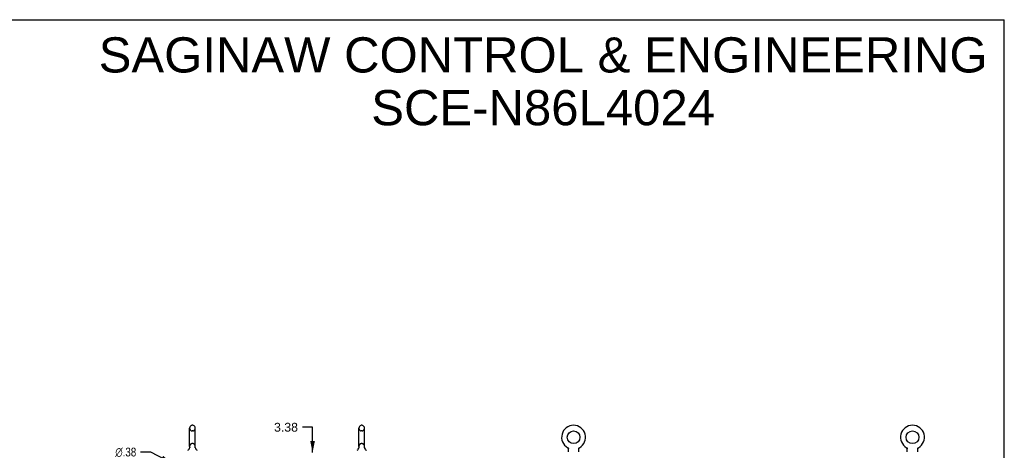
# Model space of a CAD drawing. Header units: inches. Extents: x 0 to 215, y 0 to 139.
# Tile 112 of 112: x 108 to 215, y 93 to 139. Entities that reach past the tile are written whole.
import ezdxf

# ---------------------------------------------------------------- set-up
doc = ezdxf.new("R2010")
doc.units = ezdxf.units.IN
doc.header["$LTSCALE"] = 11.804375
doc.header["$MEASUREMENT"] = 0
doc.linetypes.add('HIDDEN', pattern=[0.2, 0.1, -0.1])
doc.layers.get('0').update_dxf_attribs({"linetype": 'CONTINUOUS'})
doc.layers.add('DEFAULT_2', color=8, linetype='HIDDEN')
doc.layers.add('DIMENSIONS', color=7, linetype='CONTINUOUS')
doc.styles.get("Standard").update_dxf_attribs({"font": 'arial.ttf'})
doc.styles.add('TEXTSTYLE_1', font='gdt', dxfattribs={"width": 0.8})
doc.dimstyles.new('DIMSTYLE_1', dxfattribs={"dimtxt": 0.946875, "dimasz": 1.2625, "dimexe": 0.09, "dimexo": 0.07, "dimgap": 0.0375, "dimtad": 0, "dimtih": 1, "dimtoh": 1, "dimzin": 4, "dimdsep": 46, "dimtxsty": 'Standard', "dimblk": '_FILLED', "dimblk1": '_FILLED', "dimblk2": '_FILLED', "dimcen": 0.09, "dimadec": 3, "dimazin": 1, "dimtfac": 1, "dimtdec": 3, "dimtofl": 0, "dimtmove": 0, "dimatfit": 3, "dimldrblk": '_FILLED', "dimfxl": 0, "dimtolj": 1, "dimtzin": 4, "dimarcsym": 0})
doc.dimstyles.new('DIMSTYLE_2', dxfattribs={"dimtxt": 0.946875, "dimasz": 1.2625, "dimexe": 0.09, "dimexo": 0.07, "dimgap": 0.09, "dimtad": 0, "dimtih": 1, "dimtoh": 1, "dimzin": 4, "dimdsep": 46, "dimtxsty": 'Standard', "dimblk": '_FILLED', "dimblk1": '_FILLED', "dimblk2": '_FILLED', "dimcen": 0.09, "dimadec": 3, "dimazin": 1, "dimtfac": 1, "dimtdec": 3, "dimtofl": 0, "dimtmove": 0, "dimatfit": 1, "dimldrblk": '_FILLED', "dimfxl": 0, "dimtolj": 1, "dimtzin": 4, "dimarcsym": 0})

# ---------------------------------------------------------------- blocks, each defined once
blk = doc.blocks.new('_FILLED')
at = {"color": 0, "linetype": 'ByBlock'}
blk.add_solid([(0, 0), (-1, 0.2), (-1, -0.2)], dxfattribs=at)
blk = doc.blocks.new('*D14')
at = {"layer": 'DIMENSIONS', "color": 2, "linetype": 'Continuous'}
for p, q in [((140.05, 95), (138.95, 95)), ((140.05, 92.26), (140.05, 95)), ((140.05, 88.88), (140.05, 86.36))]:
    blk.add_line(p, q, dxfattribs=at)
at = {"layer": 'DIMENSIONS', "color": 2, "linetype": 'Continuous', "xscale": 1.2625, "yscale": 1.2625, "zscale": 1.2625}
for p, rotation in [((140.05, 92.26), 270), ((140.05, 88.88), 90)]:
    blk.add_blockref('_FILLED', p, dxfattribs=dict(at, rotation=rotation))
at = {"layer": 'DIMENSIONS', "color": 2, "linetype": 'Continuous', "insert": (138.47, 95.47), "char_height": 0.947, "width": 2.5731, "attachment_point": 3, "line_spacing_factor": 0.9}
blk.add_mtext('3.38', dxfattribs=at)
blk = doc.blocks.new('*D20')
at = {"layer": 'DIMENSIONS', "color": 2, "linetype": 'Continuous'}
for p, q in [((122.62, 92.33), (121.51, 92.33)), ((124.93, 91.1), (122.62, 92.33))]:
    blk.add_line(p, q, dxfattribs=at)
at = {"layer": 'DIMENSIONS', "color": 2, "linetype": 'Continuous', "xscale": 1.2625, "yscale": 1.2625, "zscale": 1.2625, "rotation": 331.9294778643}
blk.add_blockref('_FILLED', (124.93, 91.1), dxfattribs=at)
at = {"layer": 'DIMENSIONS', "color": 2, "linetype": 'Continuous', "insert": (121.04, 92.8), "char_height": 0.9469, "width": 3.0999, "attachment_point": 3, "line_spacing_factor": 0.9, "style": 'TEXTSTYLE_1'}
blk.add_mtext('{\\fgdt;n}\\fArial;.38', dxfattribs=at)

msp = doc.modelspace()

# ---------------------------------------------------------------- linework, layer by layer
at = {"color": 7, "linetype": 'Continuous'}
for p, q in [((0, 138.875), (214.625, 138.875)), ((214.625, 0), (214.625, 138.875)), ((126.788, 92.929), (126.788, 94.904)), ((127.138, 95.204), (127.05, 95.204)), ((127.4, 92.929), (127.4, 94.904)), ((145.038, 92.929), (145.038, 94.904)), ((145.388, 95.204), (145.3, 95.204)), ((145.65, 92.929), (145.65, 94.904)), ((126.794, 92.786), (126.793, 92.781)), ((127.388, 92.835), (127.389, 92.84)), ((127.388, 92.83), (127.388, 92.835)), ((127.388, 92.825), (127.388, 92.83)), ((127.388, 92.82), (127.388, 92.825)), ((127.388, 92.815), (127.388, 92.82)), ((127.389, 92.81), (127.388, 92.815)), ((127.389, 92.845), (127.39, 92.85)), ((127.389, 92.84), (127.389, 92.845)), ((127.39, 92.805), (127.389, 92.81)), ((127.39, 92.8), (127.39, 92.805)), ((127.391, 92.796), (127.39, 92.8)), ((127.391, 92.855), (127.392, 92.859)), ((127.392, 92.792), (127.391, 92.796)), ((145.044, 92.786), (145.043, 92.781)), ((145.638, 92.835), (145.639, 92.84)), ((145.638, 92.83), (145.638, 92.835)), ((145.638, 92.825), (145.638, 92.83)), ((145.638, 92.82), (145.638, 92.825)), ((145.639, 92.81), (145.638, 92.815)), ((145.639, 92.845), (145.64, 92.85)), ((145.639, 92.84), (145.639, 92.845)), ((145.64, 92.805), (145.639, 92.81)), ((145.64, 92.8), (145.64, 92.805)), ((145.641, 92.796), (145.64, 92.8)), ((145.641, 92.855), (145.642, 92.859)), ((145.642, 92.792), (145.641, 92.796)), ((167.551, 92.797), (167.551, 92.797)), ((167.551, 92.797), (167.555, 92.794)), ((167.554, 92.795), (167.552, 92.796)), ((167.555, 92.794), (167.56, 92.791)), ((167.56, 92.791), (167.564, 92.789)), ((167.564, 92.789), (167.568, 92.785)), ((167.568, 92.786), (167.572, 92.782)), ((167.572, 92.782), (167.576, 92.779)), ((167.576, 92.779), (167.579, 92.776)), ((167.579, 92.776), (167.583, 92.772)), ((167.583, 92.772), (167.587, 92.768)), ((167.586, 92.768), (167.59, 92.764)), ((167.59, 92.765), (167.593, 92.761)), ((167.593, 92.761), (167.596, 92.756)), ((167.596, 92.757), (167.599, 92.752)), ((167.599, 92.752), (167.602, 92.748)), ((167.602, 92.748), (167.604, 92.744)), ((167.604, 92.744), (167.607, 92.739)), ((167.607, 92.739), (167.609, 92.735)), ((167.609, 92.735), (167.611, 92.73)), ((167.611, 92.73), (167.613, 92.726)), ((167.613, 92.726), (167.615, 92.721)), ((167.615, 92.721), (167.617, 92.716)), ((167.617, 92.716), (167.618, 92.711)), ((167.618, 92.711), (167.62, 92.706)), ((167.62, 92.706), (167.621, 92.701)), ((167.621, 92.701), (167.622, 92.696)), ((167.622, 92.696), (167.622, 92.691)), ((167.622, 92.691), (167.623, 92.686)), ((167.624, 92.676), (167.624, 92.672)), ((167.624, 92.358), (167.624, 92.672)), ((168.749, 92.681), (168.75, 92.686)), ((168.749, 92.358), (168.749, 92.672)), ((168.75, 92.691), (168.751, 92.696)), ((168.75, 92.686), (168.75, 92.691)), ((168.751, 92.696), (168.752, 92.701)), ((168.752, 92.701), (168.753, 92.706)), ((168.753, 92.706), (168.754, 92.711)), ((168.754, 92.711), (168.756, 92.716)), ((168.756, 92.716), (168.757, 92.721)), ((168.757, 92.721), (168.759, 92.726)), ((168.759, 92.726), (168.761, 92.73)), ((168.761, 92.73), (168.763, 92.735)), ((168.763, 92.735), (168.766, 92.739)), ((168.766, 92.739), (168.768, 92.744)), ((168.768, 92.744), (168.771, 92.748)), ((168.771, 92.748), (168.774, 92.752)), ((168.774, 92.752), (168.777, 92.757)), ((168.776, 92.756), (168.78, 92.761)), ((168.78, 92.761), (168.783, 92.765)), ((168.783, 92.764), (168.786, 92.768)), ((168.786, 92.768), (168.79, 92.772)), ((168.79, 92.772), (168.793, 92.776)), ((168.793, 92.776), (168.797, 92.779)), ((168.797, 92.779), (168.801, 92.782)), ((168.801, 92.782), (168.805, 92.786)), ((168.805, 92.785), (168.809, 92.789)), ((168.809, 92.789), (168.813, 92.791)), ((168.813, 92.791), (168.817, 92.794)), ((168.813, 92.791), (168.814, 92.792)), ((168.817, 92.794), (168.822, 92.797)), ((168.82, 92.796), (168.819, 92.795)), ((204.093, 92.797), (204.093, 92.797)), ((204.093, 92.797), (204.097, 92.794)), ((204.096, 92.795), (204.094, 92.796)), ((204.097, 92.794), (204.102, 92.791)), ((204.102, 92.791), (204.106, 92.789)), ((204.106, 92.789), (204.11, 92.785)), ((204.11, 92.786), (204.114, 92.782)), ((204.114, 92.782), (204.118, 92.779)), ((204.118, 92.779), (204.121, 92.776)), ((204.121, 92.776), (204.125, 92.772)), ((204.125, 92.772), (204.129, 92.768)), ((204.128, 92.768), (204.132, 92.764)), ((204.135, 92.761), (204.138, 92.757)), ((204.138, 92.757), (204.141, 92.752)), ((204.141, 92.752), (204.144, 92.748)), ((204.144, 92.748), (204.146, 92.744)), ((204.146, 92.744), (204.149, 92.739)), ((204.149, 92.739), (204.151, 92.735)), ((204.151, 92.735), (204.153, 92.73)), ((204.153, 92.73), (204.155, 92.726)), ((204.155, 92.726), (204.157, 92.721)), ((204.157, 92.721), (204.159, 92.716)), ((204.159, 92.716), (204.16, 92.711)), ((204.16, 92.711), (204.162, 92.706)), ((204.162, 92.706), (204.163, 92.701)), ((204.163, 92.701), (204.164, 92.696)), ((204.164, 92.696), (204.164, 92.691)), ((204.164, 92.691), (204.165, 92.686)), ((204.166, 92.676), (204.166, 92.672)), ((204.166, 92.358), (204.166, 92.672)), ((205.291, 92.681), (205.292, 92.686)), ((205.291, 92.358), (205.291, 92.672)), ((205.292, 92.691), (205.293, 92.696)), ((205.292, 92.686), (205.292, 92.691)), ((205.293, 92.696), (205.294, 92.701)), ((205.294, 92.701), (205.295, 92.706)), ((205.295, 92.706), (205.296, 92.711)), ((205.296, 92.711), (205.298, 92.716)), ((205.298, 92.716), (205.299, 92.721)), ((205.299, 92.721), (205.301, 92.726)), ((205.301, 92.726), (205.303, 92.73)), ((205.303, 92.73), (205.305, 92.735)), ((205.305, 92.735), (205.308, 92.739)), ((205.308, 92.739), (205.31, 92.744)), ((205.31, 92.744), (205.313, 92.748)), ((205.313, 92.748), (205.316, 92.752)), ((205.316, 92.752), (205.319, 92.757)), ((205.318, 92.756), (205.322, 92.761)), ((205.322, 92.761), (205.325, 92.765)), ((205.325, 92.764), (205.328, 92.768)), ((205.328, 92.768), (205.332, 92.772)), ((205.332, 92.772), (205.335, 92.776)), ((205.335, 92.776), (205.339, 92.779)), ((205.339, 92.779), (205.343, 92.782)), ((205.343, 92.782), (205.347, 92.786)), ((205.347, 92.785), (205.351, 92.789)), ((205.351, 92.789), (205.355, 92.791)), ((205.355, 92.791), (205.359, 92.794)), ((205.355, 92.791), (205.356, 92.792)), ((205.359, 92.794), (205.364, 92.797)), ((205.362, 92.796), (205.361, 92.795))]:
    msp.add_line(p, q, dxfattribs=at)
for points in [[(126.796, 92.859), (126.797, 92.855), (126.798, 92.85), (126.799, 92.845), (126.799, 92.84), (126.8, 92.835), (126.8, 92.83), (126.8, 92.825), (126.8, 92.82), (126.799, 92.815), (126.799, 92.81), (126.798, 92.805), (126.797, 92.801), (126.796, 92.796), (126.795, 92.791), (126.794, 92.786)], [(127.39, 92.85), (127.391, 92.855), (127.392, 92.859)], [(145.046, 92.859), (145.047, 92.855), (145.048, 92.85), (145.049, 92.845), (145.049, 92.84), (145.05, 92.835), (145.05, 92.83), (145.05, 92.825), (145.05, 92.82), (145.049, 92.815), (145.049, 92.81), (145.048, 92.805), (145.047, 92.801), (145.046, 92.796), (145.045, 92.791), (145.044, 92.786)], [(145.638, 92.815), (145.638, 92.82), (145.638, 92.825)], [(145.64, 92.85), (145.641, 92.855), (145.642, 92.859)], [(167.623, 92.686), (167.623, 92.681), (167.624, 92.676)], [(168.749, 92.672), (168.749, 92.676), (168.749, 92.681)], [(168.749, 92.672), (168.749, 92.676), (168.749, 92.681)], [(204.132, 92.765), (204.135, 92.761), (204.138, 92.756)], [(204.165, 92.686), (204.165, 92.681), (204.166, 92.676)], [(205.291, 92.672), (205.291, 92.676), (205.291, 92.681)], [(205.291, 92.672), (205.291, 92.676), (205.291, 92.681)]]:
    msp.add_lwpolyline(points, dxfattribs=at)
for centre in [(168.186, 93.917), (204.728, 93.917)]:
    msp.add_circle(centre, 0.688, dxfattribs=at)
for centre, radius, start, end in [((127.094, 94.904), 0.306, 105.63034, 180), ((127.05, 95.06), 0.144, 90, 105.63034), ((127.138, 95.06), 0.144, 74.36966, 90), ((127.094, 94.904), 0.306, 0, 74.36966), ((145.344, 94.904), 0.306, 105.63034, 180), ((145.3, 95.06), 0.144, 90, 105.63034), ((145.388, 95.06), 0.144, 74.36966, 90), ((145.344, 94.904), 0.306, 0, 74.36966), ((168.186, 93.917), 1.288, 299.50527, 240.49473), ((204.728, 93.917), 1.288, 299.50527, 240.49473), ((126.296, 92.945), 0.523, 304.66237, 347.23895), ((127.094, 92.929), 0.306, 180, 193.20532), ((127.892, 92.945), 0.523, 192.7611, 235.33763), ((127.094, 92.929), 0.306, 346.79468, 360), ((144.546, 92.945), 0.523, 304.66237, 347.23895), ((145.344, 92.929), 0.306, 180, 193.20532), ((146.142, 92.945), 0.523, 192.7611, 235.33763), ((145.344, 92.929), 0.306, 346.79468, 360)]:
    msp.add_arc(centre, radius, start, end, dxfattribs=at)
at = {"layer": 'DEFAULT_2', "color": 8, "linetype": 'HIDDEN'}
for p, q in [((127.138, 94.604), (127.05, 94.604)), ((145.388, 94.604), (145.3, 94.604)), ((127.138, 93.229), (127.05, 93.229)), ((145.388, 93.229), (145.3, 93.229)), ((167.551, 92.797), (167.551, 92.797)), ((167.558, 92.792), (167.56, 92.791)), ((168.822, 92.797), (168.822, 92.797)), ((204.093, 92.797), (204.093, 92.797)), ((204.1, 92.792), (204.102, 92.791)), ((205.364, 92.797), (205.364, 92.797))]:
    msp.add_line(p, q, dxfattribs=at)
for centre, radius, start, end in [((127.094, 94.904), 0.306, 180, 254.36966), ((127.05, 94.748), 0.144, 254.36966, 270), ((127.138, 94.748), 0.144, 270, 285.63034), ((127.094, 94.904), 0.306, 285.63034, 360), ((145.344, 94.904), 0.306, 180, 254.36966), ((145.3, 94.748), 0.144, 254.36966, 270), ((145.388, 94.748), 0.144, 270, 285.63034), ((145.344, 94.904), 0.306, 285.63034, 360), ((127.094, 92.929), 0.306, 105.63034, 180), ((127.05, 93.085), 0.144, 90, 105.63034), ((127.138, 93.085), 0.144, 74.36966, 90), ((127.094, 92.929), 0.306, 0, 74.36966), ((145.344, 92.929), 0.306, 105.63034, 180), ((145.3, 93.085), 0.144, 90, 105.63034), ((145.388, 93.085), 0.144, 74.36966, 90), ((145.344, 92.929), 0.306, 0, 74.36966)]:
    msp.add_arc(centre, radius, start, end, dxfattribs=at)

# ---------------------------------------------------------------- texts
at = {"layer": 'DIMENSIONS', "color": 2, "linetype": 'Continuous', "insert": (164.903, 136.981), "char_height": 3.7875, "width": 95.65901, "attachment_point": 2, "line_spacing_factor": 0.9}
msp.add_mtext('SAGINAW CONTROL & ENGINEERING\\PSCE-N86L4024', dxfattribs=at)

# ---------------------------------------------------------------- dimensions: what is measured, and where the dimension line sits
at = {"layer": 'DIMENSIONS', "color": 2, "linetype": 'Continuous'}
dim = msp.add_linear_dim(base=(140.053022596, 88.88357862), p1=(148.106887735, 92.25857862), p2=(145.968887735, 88.88357862), angle=270, dimstyle='DIMSTYLE_1', dxfattribs=at)
dim.commit()
dim.dimension.update_dxf_attribs({"geometry": '*D14', "text_midpoint": (137.185355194, 94.993568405), "dimtype": 160})
dim = msp.add_diameter_dim_2p(p1=(124.928, 91.097), p2=(125.259, 90.92), text='%%c<>', dimstyle='DIMSTYLE_2', override={"dimpost": '<>'}, dxfattribs=at)
dim.commit()
dim.dimension.update_dxf_attribs({"geometry": '*D20', "text_midpoint": (119.49, 92.329), "dimtype": 163})

doc.saveas('drawing.dxf')
